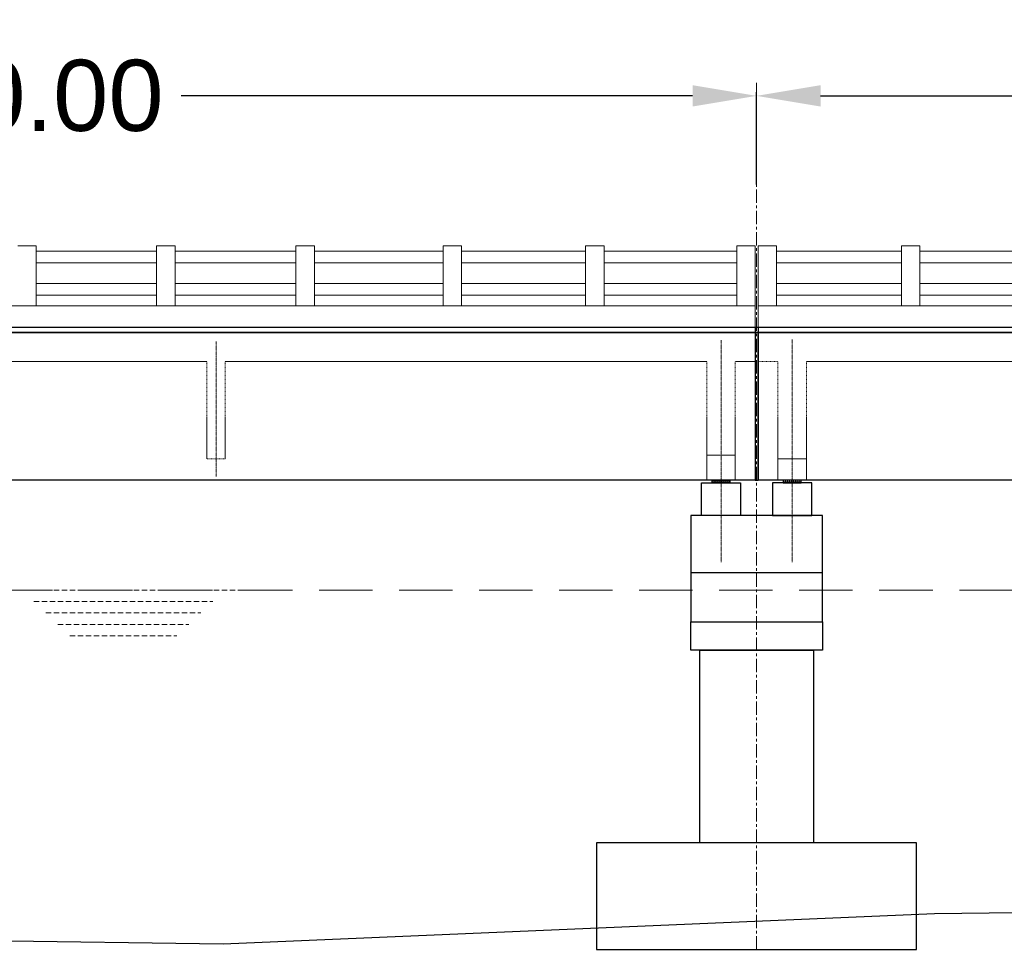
# Model space of a CAD drawing. Header units: inches. Extents: x 4599583 to 28059683, y 2538860 to 28133222499.
# Tile 71 of 89: x 5032164 to 5046008, y 28133191335 to 28133204322. Entities that reach past the tile are written whole.
import ezdxf

# ---------------------------------------------------------------- set-up
doc = ezdxf.new("R2010")
doc.units = ezdxf.units.IN
doc.header["$MEASUREMENT"] = 0
for name, pattern in [('CENTER', [2, 1.25, -0.25, 0.25, -0.25]), ('DASHED2', [0.375, 0.25, -0.125]), ('HIDDEN', [0.375, 0.25, -0.125])]:
    doc.linetypes.add(name, pattern=pattern)
for name, color, linetype in [('3', 201, 'Continuous'), ('CHAINAGE', 7, 'Continuous'), ('DRG', 210, 'Continuous')]:
    doc.layers.add(name, color=color, linetype=linetype)
for name, color, linetype, lineweight in [('CEN', 3, 'CENTER', 13), ('GL', 5, 'Continuous', 30), ('PITCH', 8, 'Continuous', 5), ('STR', 7, 'Continuous', 25), ('SYM', 8, 'Continuous', 5)]:
    doc.layers.add(name, color=color, linetype=linetype, lineweight=lineweight)
doc.styles.add('ROMANS', font='arial.ttf')
doc.dimstyles.new('Standard$0', dxfattribs={"dimtxt": 60, "dimasz": 60, "dimexe": 60, "dimexo": 60, "dimgap": 25, "dimtad": 0, "dimtih": 1, "dimtoh": 1, "dimlfac": -0.001, "dimzin": 0, "dimdsep": 46, "dimtxsty": 'ROMANS', "dimcen": 30, "dimclrd": 256, "dimclre": 256, "dimclrt": 4, "dimadec": 0, "dimazin": 0, "dimtfac": 1, "dimtix": 1, "dimtofl": 0, "dimtmove": 0, "dimatfit": 0, "dimfxl": 1, "dimtolj": 1, "dimtzin": 0, "dimlwd": -1, "dimlwe": -1, "dimarcsym": 0})
pattern_1 = [(360, (4914711.015, 28132944687.328), (2e-14, 27.5), [20, -7.5]), (90, (4914711.015, 28132944687.328), (-27.5, 2e-14), [20, -7.5])]
pattern_2 = [(180, (5170339.744, 28132944687.328), (2e-14, 27.5), [20, -7.5]), (90, (5170339.744, 28132944687.328), (27.5, -2e-14), [20, -7.5])]

# ---------------------------------------------------------------- blocks, each defined once
blk = doc.blocks.new('*D19')
at = {"layer": 'Defpoints', "color": 0, "transparency": 16777216}
for p in [(5155025, 28133206919), (4885025, 28133204169), (5155025, 28133204169)]:
    blk.add_point(p, dxfattribs=at)
at = {"layer": 'DRG', "color": 4, "lineweight": -2, "transparency": 16777216}
for p, q in [((4885025, 28133204219), (4885025, 28133206969)), ((5155025, 28133204219), (5155025, 28133206969)), ((4885975, 28133206919), (4962704, 28133206919)), ((5154075, 28133206919), (5077347, 28133206919))]:
    blk.add_line(p, q, dxfattribs=at)
at = {"layer": 'DRG', "color": 4, "transparency": 16777216}
for points in [[(4885975, 28133207078), (4885975, 28133206761), (4885025, 28133206919)], [(5154075, 28133207078), (5154075, 28133206761), (5155025, 28133206919)]]:
    blk.add_solid(points, dxfattribs=at)
at = {"layer": 'DRG', "color": 6, "transparency": 16777216, "insert": (5020025, 28133206919), "char_height": 1050, "attachment_point": 5, "style": 'ROMANS'}
blk.add_mtext('\\A1;{\\fTimes New Roman|b0|i0|c0|p18;\\H1.4286x;TOTAL LENGTH OF BRIDGE BETWEEN FACE OF DIRT WALLS 270.000 MTS. (12 SPANS @ 22.500 MTS. C/C EACH)}', dxfattribs=at)
blk = doc.blocks.new('*D21')
at = {"layer": 'Defpoints', "color": 0, "transparency": 16777216}
for p in [(5042525, 28133203251), (5020025, 28133201954), (5042525, 28133201954)]:
    blk.add_point(p, dxfattribs=at)
at = {"layer": 'DRG', "color": 4, "lineweight": -2, "transparency": 16777216}
for p, q in [((5020025, 28133202004), (5020025, 28133203301)), ((5020925, 28133203251), (5028116, 28133203251)), ((5041625, 28133203251), (5034435, 28133203251)), ((5042525, 28133202004), (5042525, 28133203301))]:
    blk.add_line(p, q, dxfattribs=at)
at = {"layer": 'DRG', "color": 4, "transparency": 16777216}
for points in [[(5020925, 28133203401), (5020925, 28133203101), (5020025, 28133203251)], [(5041625, 28133203401), (5041625, 28133203101), (5042525, 28133203251)]]:
    blk.add_solid(points, dxfattribs=at)
at = {"layer": 'DRG', "color": 6, "transparency": 16777216, "insert": (5031275, 28133203251), "char_height": 1000, "attachment_point": 5, "style": 'ROMANS'}
blk.add_mtext('\\A1;22500.00', dxfattribs=at)
blk = doc.blocks.new('*D22')
at = {"layer": 'Defpoints', "color": 0, "transparency": 16777216}
for p in [(5065025, 28133203251), (5042525, 28133201954), (5065025, 28133201954)]:
    blk.add_point(p, dxfattribs=at)
at = {"layer": 'DRG', "color": 4, "lineweight": -2, "transparency": 16777216}
for p, q in [((5042525, 28133202004), (5042525, 28133203301)), ((5043425, 28133203251), (5050616, 28133203251)), ((5064125, 28133203251), (5056935, 28133203251)), ((5065025, 28133202004), (5065025, 28133203301))]:
    blk.add_line(p, q, dxfattribs=at)
at = {"layer": 'DRG', "color": 4, "transparency": 16777216}
for points in [[(5043425, 28133203401), (5043425, 28133203101), (5042525, 28133203251)], [(5064125, 28133203401), (5064125, 28133203101), (5065025, 28133203251)]]:
    blk.add_solid(points, dxfattribs=at)
at = {"layer": 'DRG', "color": 6, "transparency": 16777216, "insert": (5053775, 28133203251), "char_height": 1000, "attachment_point": 5, "style": 'ROMANS'}
blk.add_mtext('\\A1;22500.00', dxfattribs=at)
blk = doc.blocks.new('*D108')
at = {"layer": 'Defpoints', "color": 0, "transparency": 16777216}
for p in [(5155025, 28133206919), (4885025, 28133204169), (5155025, 28133204169)]:
    blk.add_point(p, dxfattribs=at)
at = {"layer": 'DRG', "color": 4, "lineweight": -2, "transparency": 16777216}
for p, q in [((4885025, 28133204219), (4885025, 28133206969)), ((5155025, 28133204219), (5155025, 28133206969)), ((4885975, 28133206919), (4962704, 28133206919)), ((5154075, 28133206919), (5077347, 28133206919))]:
    blk.add_line(p, q, dxfattribs=at)
at = {"layer": 'DRG', "color": 4, "transparency": 16777216}
for points in [[(4885975, 28133207078), (4885975, 28133206761), (4885025, 28133206919)], [(5154075, 28133207078), (5154075, 28133206761), (5155025, 28133206919)]]:
    blk.add_solid(points, dxfattribs=at)
at = {"layer": 'DRG', "color": 6, "transparency": 16777216, "insert": (5020025, 28133206919), "char_height": 1050, "attachment_point": 5, "style": 'ROMANS'}
blk.add_mtext('\\A1;{\\fTimes New Roman|b0|i0|c0|p18;\\H1.4286x;TOTAL LENGTH OF BRIDGE BETWEEN FACE OF DIRT WALLS 270.000 MTS. (12 SPANS @ 22.500 MTS. C/C EACH)}', dxfattribs=at)
blk = doc.blocks.new('*D110')
at = {"layer": 'Defpoints', "color": 0, "transparency": 16777216}
for p in [(5042525, 28133203251), (5020025, 28133201954), (5042525, 28133201954)]:
    blk.add_point(p, dxfattribs=at)
at = {"layer": 'DRG', "color": 4, "lineweight": -2, "transparency": 16777216}
for p, q in [((5020025, 28133202004), (5020025, 28133203301)), ((5020925, 28133203251), (5028116, 28133203251)), ((5041625, 28133203251), (5034435, 28133203251)), ((5042525, 28133202004), (5042525, 28133203301))]:
    blk.add_line(p, q, dxfattribs=at)
at = {"layer": 'DRG', "color": 4, "transparency": 16777216}
for points in [[(5020925, 28133203401), (5020925, 28133203101), (5020025, 28133203251)], [(5041625, 28133203401), (5041625, 28133203101), (5042525, 28133203251)]]:
    blk.add_solid(points, dxfattribs=at)
at = {"layer": 'DRG', "color": 6, "transparency": 16777216, "insert": (5031275, 28133203251), "char_height": 1000, "attachment_point": 5, "style": 'ROMANS'}
blk.add_mtext('\\A1;22500.00', dxfattribs=at)
blk = doc.blocks.new('*D111')
at = {"layer": 'Defpoints', "color": 0, "transparency": 16777216}
for p in [(5065025, 28133203251), (5042525, 28133201954), (5065025, 28133201954)]:
    blk.add_point(p, dxfattribs=at)
at = {"layer": 'DRG', "color": 4, "lineweight": -2, "transparency": 16777216}
for p, q in [((5042525, 28133202004), (5042525, 28133203301)), ((5043425, 28133203251), (5050616, 28133203251)), ((5064125, 28133203251), (5056935, 28133203251)), ((5065025, 28133202004), (5065025, 28133203301))]:
    blk.add_line(p, q, dxfattribs=at)
at = {"layer": 'DRG', "color": 4, "transparency": 16777216}
for points in [[(5043425, 28133203401), (5043425, 28133203101), (5042525, 28133203251)], [(5064125, 28133203401), (5064125, 28133203101), (5065025, 28133203251)]]:
    blk.add_solid(points, dxfattribs=at)
at = {"layer": 'DRG', "color": 6, "transparency": 16777216, "insert": (5053775, 28133203251), "char_height": 1000, "attachment_point": 5, "style": 'ROMANS'}
blk.add_mtext('\\A1;22500.00', dxfattribs=at)
blk = doc.blocks.new('*D154')
at = {"layer": 'Defpoints', "color": 0, "transparency": 16777216}
for p in [(5155025, 28133206919), (4885025, 28133204169), (5155025, 28133204169)]:
    blk.add_point(p, dxfattribs=at)
at = {"layer": 'DRG', "color": 4, "lineweight": -2, "transparency": 16777216}
for p, q in [((4885025, 28133204219), (4885025, 28133206969)), ((5155025, 28133204219), (5155025, 28133206969)), ((4885975, 28133206919), (4962704, 28133206919)), ((5154075, 28133206919), (5077347, 28133206919))]:
    blk.add_line(p, q, dxfattribs=at)
at = {"layer": 'DRG', "color": 4, "transparency": 16777216}
for points in [[(4885975, 28133207078), (4885975, 28133206761), (4885025, 28133206919)], [(5154075, 28133207078), (5154075, 28133206761), (5155025, 28133206919)]]:
    blk.add_solid(points, dxfattribs=at)
at = {"layer": 'DRG', "color": 6, "transparency": 16777216, "insert": (5020025, 28133206919), "char_height": 1050, "attachment_point": 5, "style": 'ROMANS'}
blk.add_mtext('\\A1;{\\fTimes New Roman|b0|i0|c0|p18;\\H1.4286x;TOTAL LENGTH OF BRIDGE BETWEEN FACE OF DIRT WALLS 270.000 MTS. (12 SPANS @ 22.500 MTS. C/C EACH)}', dxfattribs=at)
blk = doc.blocks.new('*D156')
at = {"layer": 'Defpoints', "color": 0, "transparency": 16777216}
for p in [(5042525, 28133203251), (5020025, 28133201954), (5042525, 28133201954)]:
    blk.add_point(p, dxfattribs=at)
at = {"layer": 'DRG', "color": 4, "lineweight": -2, "transparency": 16777216}
for p, q in [((5020025, 28133202004), (5020025, 28133203301)), ((5020925, 28133203251), (5028116, 28133203251)), ((5041625, 28133203251), (5034435, 28133203251)), ((5042525, 28133202004), (5042525, 28133203301))]:
    blk.add_line(p, q, dxfattribs=at)
at = {"layer": 'DRG', "color": 4, "transparency": 16777216}
for points in [[(5020925, 28133203401), (5020925, 28133203101), (5020025, 28133203251)], [(5041625, 28133203401), (5041625, 28133203101), (5042525, 28133203251)]]:
    blk.add_solid(points, dxfattribs=at)
at = {"layer": 'DRG', "color": 6, "transparency": 16777216, "insert": (5031275, 28133203251), "char_height": 1000, "attachment_point": 5, "style": 'ROMANS'}
blk.add_mtext('\\A1;22500.00', dxfattribs=at)
blk = doc.blocks.new('*D157')
at = {"layer": 'Defpoints', "color": 0, "transparency": 16777216}
for p in [(5065025, 28133203251), (5042525, 28133201954), (5065025, 28133201954)]:
    blk.add_point(p, dxfattribs=at)
at = {"layer": 'DRG', "color": 4, "lineweight": -2, "transparency": 16777216}
for p, q in [((5042525, 28133202004), (5042525, 28133203301)), ((5043425, 28133203251), (5050616, 28133203251)), ((5064125, 28133203251), (5056935, 28133203251)), ((5065025, 28133202004), (5065025, 28133203301))]:
    blk.add_line(p, q, dxfattribs=at)
at = {"layer": 'DRG', "color": 4, "transparency": 16777216}
for points in [[(5043425, 28133203401), (5043425, 28133203101), (5042525, 28133203251)], [(5064125, 28133203401), (5064125, 28133203101), (5065025, 28133203251)]]:
    blk.add_solid(points, dxfattribs=at)
at = {"layer": 'DRG', "color": 6, "transparency": 16777216, "insert": (5053775, 28133203251), "char_height": 1000, "attachment_point": 5, "style": 'ROMANS'}
blk.add_mtext('\\A1;22500.00', dxfattribs=at)

msp = doc.modelspace()

# ---------------------------------------------------------------- hatches: boundary and pattern name
at = {"layer": 'PITCH'}
h = msp.add_hatch(dxfattribs=at)
h.set_pattern_fill('ANGLE', color=256, scale=100, style=0)
h.set_pattern_definition(pattern_1)
h.paths.add_polyline_path([(5041900.38, 28133197849.28), (5042150.38, 28133197849.28), (5042150.38, 28133197810.28), (5041900.38, 28133197810.28)])
h = msp.add_hatch(dxfattribs=at)
h.set_pattern_fill('ANGLE', color=256, scale=100, style=0)
h.set_pattern_definition(pattern_1)
h.paths.add_polyline_path([(5041900.38, 28133197849.28), (5042150.38, 28133197849.28), (5042150.38, 28133197810.28), (5041900.38, 28133197810.28)])
h = msp.add_hatch(dxfattribs=at)
h.set_pattern_fill('ANGLE', color=256, scale=100, style=0)
h.set_pattern_definition(pattern_1)
h.paths.add_polyline_path([(5041900.38, 28133197849.28), (5042150.38, 28133197849.28), (5042150.38, 28133197810.28), (5041900.38, 28133197810.28)])
h = msp.add_hatch(dxfattribs=at)
h.set_pattern_fill('ANGLE', color=256, scale=100, style=0)
h.set_pattern_definition(pattern_2)
h.paths.add_polyline_path([(5043150.38, 28133197849.28), (5042900.38, 28133197849.28), (5042900.38, 28133197810.28), (5043150.38, 28133197810.28)])
h = msp.add_hatch(dxfattribs=at)
h.set_pattern_fill('ANGLE', color=256, scale=100, style=0)
h.set_pattern_definition(pattern_2)
h.paths.add_polyline_path([(5043150.38, 28133197849.28), (5042900.38, 28133197849.28), (5042900.38, 28133197810.28), (5043150.38, 28133197810.28)])
h = msp.add_hatch(dxfattribs=at)
h.set_pattern_fill('ANGLE', color=256, scale=100, style=0)
h.set_pattern_definition(pattern_2)
h.paths.add_polyline_path([(5043150.38, 28133197849.28), (5042900.38, 28133197849.28), (5042900.38, 28133197810.28), (5043150.38, 28133197810.28)])

# ---------------------------------------------------------------- linework, layer by layer
at = {"color": 7, "ltscale": 0.9}
for p, q in [((5042505.38, 28133199999.28), (5042505.38, 28133197849.28)), ((5042505.38, 28133199999.28), (5042505.38, 28133197849.28)), ((5042505.38, 28133199999.28), (5042505.38, 28133197849.28)), ((5042545.38, 28133199999.28), (5042545.38, 28133197849.28)), ((5042545.38, 28133199999.28), (5042545.38, 28133197849.28)), ((5042545.38, 28133199999.28), (5042545.38, 28133197849.28))]:
    msp.add_line(p, q, dxfattribs=at)
at = {"color": 7, "lineweight": 25, "ltscale": 0.5}
msp.add_line((5042545.38, 28133199924.28), (5042545.38, 28133197849.28), dxfattribs=at)
msp.add_line((5042545.38, 28133199924.28), (5042545.38, 28133197849.28), dxfattribs=at)
msp.add_line((5042545.38, 28133199924.28), (5042545.38, 28133197849.28), dxfattribs=at)
for points in [[(5041900.38, 28133197849.28), (5042150.38, 28133197849.28), (5042150.38, 28133197810.28), (5041900.38, 28133197810.28)], [(5041900.38, 28133197849.28), (5042150.38, 28133197849.28), (5042150.38, 28133197810.28), (5041900.38, 28133197810.28)], [(5041900.38, 28133197849.28), (5042150.38, 28133197849.28), (5042150.38, 28133197810.28), (5041900.38, 28133197810.28)], [(5043150.38, 28133197849.28), (5042900.38, 28133197849.28), (5042900.38, 28133197810.28), (5043150.38, 28133197810.28)], [(5043150.38, 28133197849.28), (5042900.38, 28133197849.28), (5042900.38, 28133197810.28), (5043150.38, 28133197810.28)], [(5043150.38, 28133197849.28), (5042900.38, 28133197849.28), (5042900.38, 28133197810.28), (5043150.38, 28133197810.28)], [(5041750.38, 28133197810.28), (5042300.38, 28133197810.28), (5042300.38, 28133197349.28), (5041750.38, 28133197349.28)], [(5041750.38, 28133197810.28), (5042300.38, 28133197810.28), (5042300.38, 28133197349.28), (5041750.38, 28133197349.28)], [(5041750.38, 28133197810.28), (5042300.38, 28133197810.28), (5042300.38, 28133197349.28), (5041750.38, 28133197349.28)], [(5043300.38, 28133197810.28), (5042750.38, 28133197810.28), (5042750.38, 28133197349.28), (5043300.38, 28133197349.28)], [(5043300.38, 28133197810.28), (5042750.38, 28133197810.28), (5042750.38, 28133197349.28), (5043300.38, 28133197349.28)], [(5043300.38, 28133197810.28), (5042750.38, 28133197810.28), (5042750.38, 28133197349.28), (5043300.38, 28133197349.28)]]:
    msp.add_lwpolyline(points, close=True, dxfattribs=at)
at = {"layer": '3', "color": 87, "linetype": 'HIDDEN', "lineweight": 5, "ltscale": 50}
for p, q in [((5034795.38, 28133199514.28), (5027855.38, 28133199514.28)), ((5034795.38, 28133199514.28), (5027855.38, 28133199514.28)), ((5034795.38, 28133199514.28), (5027855.38, 28133199514.28)), ((5034795.38, 28133198149.28), (5034795.38, 28133199514.28)), ((5034795.38, 28133198149.28), (5034795.38, 28133199514.28)), ((5034795.38, 28133198149.28), (5034795.38, 28133199514.28)), ((5034795.38, 28133198149.28), (5034795.38, 28133199514.28)), ((5034795.38, 28133198149.28), (5034795.38, 28133199514.28)), ((5034795.38, 28133198149.28), (5034795.38, 28133199514.28)), ((5035055.38, 28133198149.28), (5035055.38, 28133199514.28)), ((5041825.38, 28133199514.28), (5035055.38, 28133199514.28)), ((5035055.38, 28133198149.28), (5035055.38, 28133199514.28)), ((5041825.38, 28133199514.28), (5035055.38, 28133199514.28)), ((5035055.38, 28133198149.28), (5035055.38, 28133199514.28)), ((5041825.38, 28133199514.28), (5035055.38, 28133199514.28)), ((5035055.38, 28133198149.28), (5035055.38, 28133199514.28)), ((5041825.38, 28133199514.28), (5035055.38, 28133199514.28)), ((5035055.38, 28133198149.28), (5035055.38, 28133199514.28)), ((5041825.38, 28133199514.28), (5035055.38, 28133199514.28)), ((5035055.38, 28133198149.28), (5035055.38, 28133199514.28)), ((5041825.38, 28133199514.28), (5035055.38, 28133199514.28)), ((5041825.38, 28133197849.28), (5041825.38, 28133199514.28)), ((5041825.38, 28133197849.28), (5041825.38, 28133199514.28)), ((5041825.38, 28133197849.28), (5041825.38, 28133199514.28)), ((5042225.38, 28133197849.28), (5042225.38, 28133199514.28)), ((5042505.38, 28133199514.28), (5042225.38, 28133199514.28)), ((5042225.38, 28133197849.28), (5042225.38, 28133199514.28)), ((5042505.38, 28133199514.28), (5042225.38, 28133199514.28)), ((5042225.38, 28133197849.28), (5042225.38, 28133199514.28)), ((5042505.38, 28133199514.28), (5042225.38, 28133199514.28)), ((5042545.38, 28133199514.28), (5042825.38, 28133199514.28)), ((5042545.38, 28133199514.28), (5042825.38, 28133199514.28)), ((5042545.38, 28133199514.28), (5042825.38, 28133199514.28)), ((5042825.38, 28133197849.28), (5042825.38, 28133199514.28)), ((5042825.38, 28133197849.28), (5042825.38, 28133199514.28)), ((5042825.38, 28133197849.28), (5042825.38, 28133199514.28)), ((5043225.38, 28133197849.28), (5043225.38, 28133199514.28)), ((5043225.38, 28133199514.28), (5050060.785, 28133199514.28)), ((5050095.38, 28133199514.28), (5043225.38, 28133199514.28)), ((5043225.38, 28133197849.28), (5043225.38, 28133199514.28)), ((5043225.38, 28133199514.28), (5050060.785, 28133199514.28)), ((5050095.38, 28133199514.28), (5043225.38, 28133199514.28)), ((5043225.38, 28133197849.28), (5043225.38, 28133199514.28)), ((5043225.38, 28133199514.28), (5050060.785, 28133199514.28)), ((5050095.38, 28133199514.28), (5043225.38, 28133199514.28)), ((5035055.38, 28133198149.28), (5034795.38, 28133198149.28)), ((5035055.38, 28133198149.28), (5034795.38, 28133198149.28)), ((5035055.38, 28133198149.28), (5034795.38, 28133198149.28)), ((5041825.38, 28133198199.28), (5042225.38, 28133198199.28)), ((5041825.38, 28133198199.28), (5042225.38, 28133198199.28)), ((5041825.38, 28133198199.28), (5042225.38, 28133198199.28)), ((5043225.38, 28133198149.28), (5042825.38, 28133198149.28)), ((5043225.38, 28133198149.28), (5042825.38, 28133198149.28)), ((5043225.38, 28133198149.28), (5042825.38, 28133198149.28))]:
    msp.add_line(p, q, dxfattribs=at)
at = {"layer": 'CEN', "ltscale": 150}
msp.add_line((5042525.38, 28133203432.846), (5042525.38, 28133181538.846), dxfattribs=at)
msp.add_line((5042525.38, 28133203432.846), (5042525.38, 28133181538.846), dxfattribs=at)
msp.add_line((5042525.38, 28133203432.846), (5042525.38, 28133181538.846), dxfattribs=at)
at = {"layer": 'CEN', "ltscale": 10}
for p, q in [((5034925.38, 28133197899.28), (5034925.38, 28133199799.28)), ((5034925.38, 28133197899.28), (5034925.38, 28133199799.28)), ((5034925.38, 28133197899.28), (5034925.38, 28133199799.28)), ((5034925.38, 28133197899.28), (5034925.38, 28133199799.28)), ((5034925.38, 28133197899.28), (5034925.38, 28133199799.28)), ((5034925.38, 28133197899.28), (5034925.38, 28133199799.28)), ((5042025.38, 28133196692.654), (5042025.38, 28133199817.159)), ((5042025.38, 28133196692.654), (5042025.38, 28133199817.159)), ((5042025.38, 28133196692.654), (5042025.38, 28133199817.159)), ((5043025.38, 28133196692.654), (5043025.38, 28133199825.24)), ((5043025.38, 28133196692.654), (5043025.38, 28133199825.24)), ((5043025.38, 28133196692.654), (5043025.38, 28133199825.24))]:
    msp.add_line(p, q, dxfattribs=at)
at = {"layer": 'CHAINAGE', "linetype": 'ByBlock'}
for p, q in [((5020045.38, 28133199924.28), (5042505.38, 28133199924.28)), ((5020045.38, 28133199924.28), (5042505.38, 28133199924.28)), ((5020045.38, 28133199924.28), (5042505.38, 28133199924.28)), ((5042545.38, 28133199924.28), (5065005.38, 28133199924.28)), ((5042545.38, 28133197849.28), (5042545.38, 28133199924.28)), ((5042545.38, 28133199924.28), (5065005.38, 28133199924.28)), ((5042545.38, 28133197849.28), (5042545.38, 28133199924.28)), ((5042545.38, 28133199924.28), (5065005.38, 28133199924.28)), ((5042545.38, 28133197849.28), (5042545.38, 28133199924.28)), ((5042505.38, 28133197849.28), (5020045.38, 28133197849.28)), ((5042505.38, 28133197849.28), (5020045.38, 28133197849.28)), ((5042505.38, 28133197849.28), (5020045.38, 28133197849.28)), ((5065005.38, 28133197849.28), (5042545.38, 28133197849.28)), ((5065005.38, 28133197849.28), (5042545.38, 28133197849.28)), ((5065005.38, 28133197849.28), (5042545.38, 28133197849.28))]:
    msp.add_line(p, q, dxfattribs=at)
at = {"layer": 'GL', "lineweight": 30}
msp.add_lwpolyline([(5005025.38, 28133191714.28), (5015025.38, 28133191609.28), (5025025.38, 28133191469.28), (5035025.38, 28133191329.28), (5045025.38, 28133191754.28), (5055025.38, 28133191874.28), (5065025.38, 28133191954.28), (5085025.38, 28133192464.28), (5095025.38, 28133192674.28), (5105025.38, 28133192454.28), (5115025.38, 28133192614.28), (5125025.38, 28133192764.28), (5135025.38, 28133193104.28), (5145025.38, 28133193324.28), (5155025.38, 28133196979.28), (5165025.38, 28133197259.28), (5175025.38, 28133197439.28)], dxfattribs=at)
msp.add_lwpolyline([(5005025.38, 28133191714.28), (5015025.38, 28133191609.28), (5025025.38, 28133191469.28), (5035025.38, 28133191329.28), (5045025.38, 28133191754.28), (5055025.38, 28133191874.28), (5065025.38, 28133191954.28), (5085025.38, 28133192464.28), (5095025.38, 28133192674.28), (5105025.38, 28133192454.28), (5115025.38, 28133192614.28), (5125025.38, 28133192764.28), (5135025.38, 28133193104.28), (5145025.38, 28133193324.28), (5155025.38, 28133196979.28), (5165025.38, 28133197259.28), (5175025.38, 28133197439.28)], dxfattribs=at)
msp.add_lwpolyline([(5005025.38, 28133191714.28), (5015025.38, 28133191609.28), (5025025.38, 28133191469.28), (5035025.38, 28133191329.28), (5045025.38, 28133191754.28), (5055025.38, 28133191874.28), (5065025.38, 28133191954.28), (5085025.38, 28133192464.28), (5095025.38, 28133192674.28), (5105025.38, 28133192454.28), (5115025.38, 28133192614.28), (5125025.38, 28133192764.28), (5135025.38, 28133193104.28), (5145025.38, 28133193324.28), (5155025.38, 28133196979.28), (5165025.38, 28133197259.28), (5175025.38, 28133197439.28)], dxfattribs=at)
at = {"layer": 'PITCH', "linetype": 'DASHED2', "ltscale": 3000}
msp.add_line((4885625.38, 28133196299.28), (5154425.38, 28133196299.28), dxfattribs=at)
msp.add_line((4885625.38, 28133196299.28), (5154425.38, 28133196299.28), dxfattribs=at)
msp.add_line((4885625.38, 28133196299.28), (5154425.38, 28133196299.28), dxfattribs=at)
at = {"layer": 'PITCH', "linetype": 'DASHED2', "ltscale": 300}
for p, q in [((5032191.88, 28133196299.28), (5035414.38, 28133196299.28)), ((5032191.88, 28133196299.28), (5035414.38, 28133196299.28)), ((5032191.88, 28133196299.28), (5035414.38, 28133196299.28)), ((5032361.255, 28133196139.28), (5034881.005, 28133196139.28)), ((5032361.255, 28133196139.28), (5034881.005, 28133196139.28)), ((5032361.255, 28133196139.28), (5034881.005, 28133196139.28)), ((5032530.63, 28133195979.28), (5034711.63, 28133195979.28)), ((5032530.63, 28133195979.28), (5034711.63, 28133195979.28)), ((5032530.63, 28133195979.28), (5034711.63, 28133195979.28)), ((5032700.005, 28133195819.28), (5034542.255, 28133195819.28)), ((5032700.005, 28133195819.28), (5034542.255, 28133195819.28)), ((5032700.005, 28133195819.28), (5034542.255, 28133195819.28)), ((5032869.38, 28133195659.28), (5034372.88, 28133195659.28)), ((5032869.38, 28133195659.28), (5034372.88, 28133195659.28)), ((5032869.38, 28133195659.28), (5034372.88, 28133195659.28))]:
    msp.add_line(p, q, dxfattribs=at)
at = {"layer": 'STR'}
for p, q in [((4907545.38, 28133199999.28), (5155025.38, 28133199999.28)), ((4907545.38, 28133199999.28), (5155025.38, 28133199999.28)), ((4907545.38, 28133199999.28), (5155025.38, 28133199999.28)), ((5155005.38, 28133199924.28), (4907545.38, 28133199924.28)), ((5155005.38, 28133199924.28), (4907545.38, 28133199924.28)), ((5155005.38, 28133199924.28), (4907545.38, 28133199924.28)), ((5041600.38, 28133196549.28), (5043450.38, 28133196549.28)), ((5041600.38, 28133196549.28), (5043450.38, 28133196549.28)), ((5041600.38, 28133196549.28), (5043450.38, 28133196549.28))]:
    msp.add_line(p, q, dxfattribs=at)
at = {"layer": 'STR', "color": 2}
msp.add_line((5042505.38, 28133197849.28), (5042545.38, 28133197849.28), dxfattribs=at)
msp.add_line((5042505.38, 28133197849.28), (5042545.38, 28133197849.28), dxfattribs=at)
msp.add_line((5042505.38, 28133197849.28), (5042545.38, 28133197849.28), dxfattribs=at)
msp.add_line((5042505.38, 28133197849.28), (5042545.38, 28133197849.28), dxfattribs=at)
msp.add_line((5042505.38, 28133197849.28), (5042545.38, 28133197849.28), dxfattribs=at)
msp.add_line((5042505.38, 28133197849.28), (5042545.38, 28133197849.28), dxfattribs=at)
at = {"layer": 'STR'}
msp.add_lwpolyline([(5043450.38, 28133197349.28), (5041600.38, 28133197349.28), (5041600.38, 28133196899.28), (5041600.38, 28133195856.736), (5043450.38, 28133195856.736), (5043450.38, 28133196899.28), (5043450.38, 28133197349.28)], dxfattribs=at)
msp.add_lwpolyline([(5043450.38, 28133197349.28), (5041600.38, 28133197349.28), (5041600.38, 28133196899.28), (5041600.38, 28133195856.736), (5043450.38, 28133195856.736), (5043450.38, 28133196899.28), (5043450.38, 28133197349.28)], dxfattribs=at)
msp.add_lwpolyline([(5043450.38, 28133197349.28), (5041600.38, 28133197349.28), (5041600.38, 28133196899.28), (5041600.38, 28133195856.736), (5043450.38, 28133195856.736), (5043450.38, 28133196899.28), (5043450.38, 28133197349.28)], dxfattribs=at)
for points in [[(5041600.38, 28133195856.736), (5043450.38, 28133195856.736), (5043450.38, 28133195456.736), (5041600.38, 28133195456.736)], [(5041600.38, 28133195856.736), (5043450.38, 28133195856.736), (5043450.38, 28133195456.736), (5041600.38, 28133195456.736)], [(5041600.38, 28133195856.736), (5043450.38, 28133195856.736), (5043450.38, 28133195456.736), (5041600.38, 28133195456.736)], [(5041725.38, 28133195456.736), (5043325.38, 28133195456.736), (5043325.38, 28133192749.28), (5041725.38, 28133192749.28)], [(5041725.38, 28133195456.736), (5043325.38, 28133195456.736), (5043325.38, 28133192749.28), (5041725.38, 28133192749.28)], [(5041725.38, 28133195456.736), (5043325.38, 28133195456.736), (5043325.38, 28133192749.28), (5041725.38, 28133192749.28)]]:
    msp.add_lwpolyline(points, close=True, dxfattribs=at)
at = {"layer": 'STR', "ltscale": 1000}
msp.add_lwpolyline([(5044775.38, 28133192749.28), (5040275.38, 28133192749.28), (5040275.38, 28133191249.28), (5044775.38, 28133191249.28)], close=True, dxfattribs=at)
msp.add_lwpolyline([(5044775.38, 28133192749.28), (5040275.38, 28133192749.28), (5040275.38, 28133191249.28), (5044775.38, 28133191249.28)], close=True, dxfattribs=at)
msp.add_lwpolyline([(5044775.38, 28133192749.28), (5040275.38, 28133192749.28), (5040275.38, 28133191249.28), (5044775.38, 28133191249.28)], close=True, dxfattribs=at)
at = {"layer": 'SYM'}
for p, q in [((5032136.488, 28133201144.28), (5032396.488, 28133201144.28)), ((5032136.488, 28133201144.28), (5032396.488, 28133201144.28)), ((5032136.488, 28133201144.28), (5032396.488, 28133201144.28)), ((5032396.488, 28133201144.28), (5032396.488, 28133200299.28)), ((5032396.488, 28133201144.28), (5032396.488, 28133200299.28)), ((5032396.488, 28133201144.28), (5032396.488, 28133200299.28)), ((5034088.753, 28133201144.28), (5034348.753, 28133201144.28)), ((5034088.753, 28133201144.28), (5034348.753, 28133201144.28)), ((5034088.753, 28133201144.28), (5034348.753, 28133201144.28)), ((5034348.753, 28133201144.28), (5034348.753, 28133200299.28)), ((5034348.753, 28133201144.28), (5034348.753, 28133200299.28)), ((5034348.753, 28133201144.28), (5034348.753, 28133200299.28)), ((5036047.149, 28133201144.28), (5036307.149, 28133201144.28)), ((5036047.149, 28133201144.28), (5036307.149, 28133201144.28)), ((5036047.149, 28133201144.28), (5036307.149, 28133201144.28)), ((5036307.149, 28133201144.28), (5036307.149, 28133200299.28)), ((5036307.149, 28133201144.28), (5036307.149, 28133200299.28)), ((5036307.149, 28133201144.28), (5036307.149, 28133200299.28)), ((5038116.889, 28133201144.28), (5038376.889, 28133201144.28)), ((5038116.889, 28133201144.28), (5038376.889, 28133201144.28)), ((5038116.889, 28133201144.28), (5038376.889, 28133201144.28)), ((5038376.889, 28133201144.28), (5038376.889, 28133200299.28)), ((5038376.889, 28133201144.28), (5038376.889, 28133200299.28)), ((5038376.889, 28133201144.28), (5038376.889, 28133200299.28)), ((5040120.199, 28133201144.28), (5040380.199, 28133201144.28)), ((5040120.199, 28133201144.28), (5040380.199, 28133201144.28)), ((5040120.199, 28133201144.28), (5040380.199, 28133201144.28)), ((5040380.199, 28133201144.28), (5040380.199, 28133200299.28)), ((5040380.199, 28133201144.28), (5040380.199, 28133200299.28)), ((5040380.199, 28133201144.28), (5040380.199, 28133200299.28)), ((5042246.289, 28133201144.28), (5042506.289, 28133201144.28)), ((5042246.289, 28133201144.28), (5042506.289, 28133201144.28)), ((5042246.289, 28133201144.28), (5042506.289, 28133201144.28)), ((5042505.38, 28133201144.28), (5042505.38, 28133199999.28)), ((5042505.38, 28133201144.28), (5042505.38, 28133199999.28)), ((5042505.38, 28133201144.28), (5042505.38, 28133199999.28)), ((5042545.38, 28133201144.28), (5042805.38, 28133201144.28)), ((5042545.38, 28133201144.28), (5042545.38, 28133199999.28)), ((5042545.38, 28133201144.28), (5042805.38, 28133201144.28)), ((5042545.38, 28133201144.28), (5042545.38, 28133199999.28)), ((5042545.38, 28133201144.28), (5042805.38, 28133201144.28)), ((5042545.38, 28133201144.28), (5042545.38, 28133199999.28)), ((5042805.38, 28133201144.28), (5042805.38, 28133200299.28)), ((5042805.38, 28133201144.28), (5042805.38, 28133200299.28)), ((5042805.38, 28133201144.28), (5042805.38, 28133200299.28)), ((5044561.11, 28133201144.28), (5044821.11, 28133201144.28)), ((5044561.11, 28133201144.28), (5044821.11, 28133201144.28)), ((5044561.11, 28133201144.28), (5044821.11, 28133201144.28)), ((5044821.11, 28133201144.28), (5044821.11, 28133200299.28)), ((5044821.11, 28133201144.28), (5044821.11, 28133200299.28)), ((5044821.11, 28133201144.28), (5044821.11, 28133200299.28)), ((5042506.289, 28133200299.28), (5030556.639, 28133200299.28)), ((5042506.289, 28133200299.28), (5030556.639, 28133200299.28)), ((5042506.289, 28133200299.28), (5030556.639, 28133200299.28)), ((5042545.38, 28133200299.28), (5054571.958, 28133200299.28)), ((5042545.38, 28133200299.28), (5054571.958, 28133200299.28)), ((5042545.38, 28133200299.28), (5054571.958, 28133200299.28))]:
    msp.add_line(p, q, dxfattribs=at)
at = {"layer": 'SYM', "ltscale": 0.9}
for p, q in [((5034088.753, 28133201144.28), (5034088.753, 28133200299.28)), ((5034088.753, 28133201144.28), (5034088.753, 28133200299.28)), ((5034088.753, 28133201144.28), (5034088.753, 28133200299.28)), ((5036047.149, 28133201144.28), (5036047.149, 28133200299.28)), ((5036047.149, 28133201144.28), (5036047.149, 28133200299.28)), ((5036047.149, 28133201144.28), (5036047.149, 28133200299.28)), ((5038116.889, 28133201144.28), (5038116.889, 28133200299.28)), ((5038116.889, 28133201144.28), (5038116.889, 28133200299.28)), ((5038116.889, 28133201144.28), (5038116.889, 28133200299.28)), ((5040120.199, 28133201144.28), (5040120.199, 28133200299.28)), ((5040120.199, 28133201144.28), (5040120.199, 28133200299.28)), ((5040120.199, 28133201144.28), (5040120.199, 28133200299.28)), ((5042246.289, 28133201144.28), (5042246.289, 28133200299.28)), ((5042246.289, 28133201144.28), (5042246.289, 28133200299.28)), ((5042246.289, 28133201144.28), (5042246.289, 28133200299.28)), ((5044561.11, 28133201144.28), (5044561.11, 28133200299.28)), ((5044561.11, 28133201144.28), (5044561.11, 28133200299.28)), ((5044561.11, 28133201144.28), (5044561.11, 28133200299.28))]:
    msp.add_line(p, q, dxfattribs=at)
at = {"layer": 'SYM'}
for points in [[(5034088.753, 28133200904.282), (5032396.488, 28133200904.28), (5032396.488, 28133201069.28), (5034088.753, 28133201069.282)], [(5034088.753, 28133200904.282), (5032396.488, 28133200904.28), (5032396.488, 28133201069.28), (5034088.753, 28133201069.282)], [(5034088.753, 28133200904.282), (5032396.488, 28133200904.28), (5032396.488, 28133201069.28), (5034088.753, 28133201069.282)], [(5034348.753, 28133201069.282), (5036047.149, 28133201069.285), (5036047.149, 28133200904.285), (5034348.753, 28133200904.282)], [(5034348.753, 28133201069.282), (5036047.149, 28133201069.285), (5036047.149, 28133200904.285), (5034348.753, 28133200904.282)], [(5034348.753, 28133201069.282), (5036047.149, 28133201069.285), (5036047.149, 28133200904.285), (5034348.753, 28133200904.282)], [(5042805.38, 28133201069.281), (5044561.11, 28133201069.285), (5044561.11, 28133200904.285), (5042805.38, 28133200904.281)], [(5042805.38, 28133201069.281), (5044561.11, 28133201069.285), (5044561.11, 28133200904.285), (5042805.38, 28133200904.281)], [(5042805.38, 28133201069.281), (5044561.11, 28133201069.285), (5044561.11, 28133200904.285), (5042805.38, 28133200904.281)], [(5034088.753, 28133200449.282), (5032396.488, 28133200449.28), (5032396.488, 28133200614.28), (5034088.753, 28133200614.282)], [(5034088.753, 28133200449.282), (5032396.488, 28133200449.28), (5032396.488, 28133200614.28), (5034088.753, 28133200614.282)], [(5034088.753, 28133200449.282), (5032396.488, 28133200449.28), (5032396.488, 28133200614.28), (5034088.753, 28133200614.282)], [(5034348.753, 28133200614.282), (5036047.149, 28133200614.285), (5036047.149, 28133200449.285), (5034348.753, 28133200449.282)], [(5034348.753, 28133200614.282), (5036047.149, 28133200614.285), (5036047.149, 28133200449.285), (5034348.753, 28133200449.282)], [(5034348.753, 28133200614.282), (5036047.149, 28133200614.285), (5036047.149, 28133200449.285), (5034348.753, 28133200449.282)], [(5042805.38, 28133200614.281), (5044561.11, 28133200614.285), (5044561.11, 28133200449.285), (5042805.38, 28133200449.281)], [(5042805.38, 28133200614.281), (5044561.11, 28133200614.285), (5044561.11, 28133200449.285), (5042805.38, 28133200449.281)], [(5042805.38, 28133200614.281), (5044561.11, 28133200614.285), (5044561.11, 28133200449.285), (5042805.38, 28133200449.281)]]:
    msp.add_lwpolyline(points, dxfattribs=at)
for points in [[(5036307.149, 28133201069.28), (5038116.889, 28133201069.285), (5038116.889, 28133200904.285), (5036307.149, 28133200904.28)], [(5036307.149, 28133201069.28), (5038116.889, 28133201069.285), (5038116.889, 28133200904.285), (5036307.149, 28133200904.28)], [(5036307.149, 28133201069.28), (5038116.889, 28133201069.285), (5038116.889, 28133200904.285), (5036307.149, 28133200904.28)], [(5038376.889, 28133201069.28), (5040120.199, 28133201069.285), (5040120.199, 28133200904.285), (5038376.889, 28133200904.28)], [(5038376.889, 28133201069.28), (5040120.199, 28133201069.285), (5040120.199, 28133200904.285), (5038376.889, 28133200904.28)], [(5038376.889, 28133201069.28), (5040120.199, 28133201069.285), (5040120.199, 28133200904.285), (5038376.889, 28133200904.28)], [(5040380.199, 28133201069.28), (5042246.289, 28133201069.285), (5042246.289, 28133200904.285), (5040380.199, 28133200904.28)], [(5040380.199, 28133201069.28), (5042246.289, 28133201069.285), (5042246.289, 28133200904.285), (5040380.199, 28133200904.28)], [(5040380.199, 28133201069.28), (5042246.289, 28133201069.285), (5042246.289, 28133200904.285), (5040380.199, 28133200904.28)], [(5044821.11, 28133201069.28), (5046304.171, 28133201069.285), (5046304.171, 28133200904.285), (5044821.11, 28133200904.28)], [(5044821.11, 28133201069.28), (5046304.171, 28133201069.285), (5046304.171, 28133200904.285), (5044821.11, 28133200904.28)], [(5044821.11, 28133201069.28), (5046304.171, 28133201069.285), (5046304.171, 28133200904.285), (5044821.11, 28133200904.28)], [(5036307.149, 28133200614.28), (5038116.889, 28133200614.285), (5038116.889, 28133200449.285), (5036307.149, 28133200449.28)], [(5036307.149, 28133200614.28), (5038116.889, 28133200614.285), (5038116.889, 28133200449.285), (5036307.149, 28133200449.28)], [(5036307.149, 28133200614.28), (5038116.889, 28133200614.285), (5038116.889, 28133200449.285), (5036307.149, 28133200449.28)], [(5038376.889, 28133200614.28), (5040120.199, 28133200614.285), (5040120.199, 28133200449.285), (5038376.889, 28133200449.28)], [(5038376.889, 28133200614.28), (5040120.199, 28133200614.285), (5040120.199, 28133200449.285), (5038376.889, 28133200449.28)], [(5038376.889, 28133200614.28), (5040120.199, 28133200614.285), (5040120.199, 28133200449.285), (5038376.889, 28133200449.28)], [(5040380.199, 28133200614.28), (5042246.289, 28133200614.285), (5042246.289, 28133200449.285), (5040380.199, 28133200449.28)], [(5040380.199, 28133200614.28), (5042246.289, 28133200614.285), (5042246.289, 28133200449.285), (5040380.199, 28133200449.28)], [(5040380.199, 28133200614.28), (5042246.289, 28133200614.285), (5042246.289, 28133200449.285), (5040380.199, 28133200449.28)], [(5044821.11, 28133200614.28), (5046304.171, 28133200614.285), (5046304.171, 28133200449.285), (5044821.11, 28133200449.28)], [(5044821.11, 28133200614.28), (5046304.171, 28133200614.285), (5046304.171, 28133200449.285), (5044821.11, 28133200449.28)], [(5044821.11, 28133200614.28), (5046304.171, 28133200614.285), (5046304.171, 28133200449.285), (5044821.11, 28133200449.28)]]:
    msp.add_lwpolyline(points, close=True, dxfattribs=at)

# ---------------------------------------------------------------- dimensions: what is measured, and where the dimension line sits
at = {"layer": 'DRG'}
for picture in ['*D19', '*D108', '*D154']:
    dim = msp.add_linear_dim(base=(5155025.38, 28133206919.354), p1=(4885025.38, 28133204169.354), p2=(5155025.38, 28133204169.354), text='{\\fTimes New Roman|b0|i0|c0|p18;\\H1.4286x;TOTAL LENGTH OF BRIDGE BETWEEN FACE OF DIRT WALLS 270.000 MTS. (12 SPANS @ 22.500 MTS. C/C EACH)}', dimstyle='Standard$0', override={"dimscale": 1, "dimtxt": 1050, "dimasz": 950, "dimexe": 50, "dimexo": 50, "dimgap": 300, "dimtoh": 0, "dimtxsty": 'ROMANS', "dimsah": 1, "dimcen": 0.09, "dimdle": 0, "dimclrd": 4, "dimclre": 4, "dimclrt": 6, "dimtm": 0, "dimlwd": 65534, "dimlwe": 65534}, dxfattribs=at)
    dim.commit()
    dim.dimension.update_dxf_attribs({"geometry": picture, "text_midpoint": (5020025.38, 28133206919.354)})
for base, p1, p2, picture, middle in [((5042525.38, 28133203250.753), (5020025.38, 28133201954.448), (5042525.38, 28133201954.448), '*D21', (5031275.38, 28133203250.753)), ((5042525.38, 28133203250.753), (5020025.38, 28133201954.448), (5042525.38, 28133201954.448), '*D110', (5031275.38, 28133203250.753)), ((5042525.38, 28133203250.753), (5020025.38, 28133201954.448), (5042525.38, 28133201954.448), '*D156', (5031275.38, 28133203250.753)), ((5065025.38, 28133203250.753), (5042525.38, 28133201954.448), (5065025.38, 28133201954.448), '*D22', (5053775.38, 28133203250.753)), ((5065025.38, 28133203250.753), (5042525.38, 28133201954.448), (5065025.38, 28133201954.448), '*D111', (5053775.38, 28133203250.753)), ((5065025.38, 28133203250.753), (5042525.38, 28133201954.448), (5065025.38, 28133201954.448), '*D157', (5053775.38, 28133203250.753))]:
    dim = msp.add_linear_dim(base=base, p1=p1, p2=p2, angle=180, dimstyle='Standard$0', override={"dimscale": 1, "dimtxt": 1000, "dimasz": 900, "dimexe": 50, "dimexo": 50, "dimgap": 300, "dimtoh": 0, "dimtxsty": 'ROMANS', "dimsah": 1, "dimcen": 0.09, "dimdle": 0, "dimclrd": 4, "dimclre": 4, "dimclrt": 6, "dimtm": 0, "dimlwd": 65534, "dimlwe": 65534}, dxfattribs=at)
    dim.commit()
    dim.dimension.update_dxf_attribs({"geometry": picture, "text_midpoint": middle})

doc.saveas('drawing.dxf')
